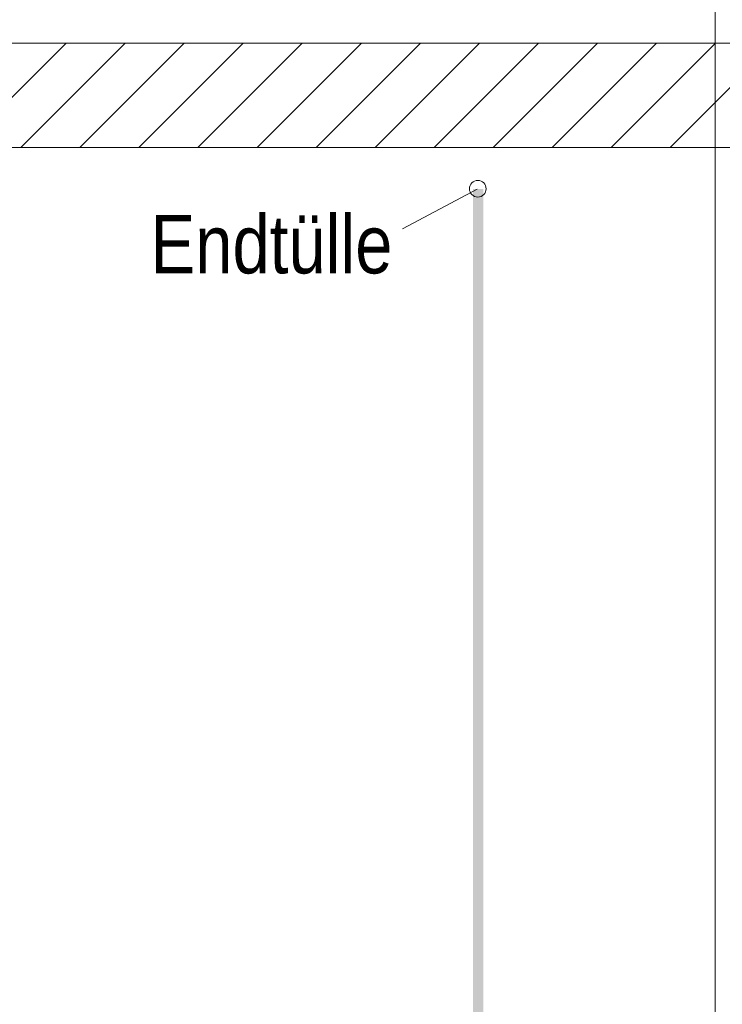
# Model space of a CAD drawing. Extents: x -620 to 300, y 62 to 1112.
# Tile 131 of 256: x 149 to 165, y 705 to 728. Entities that reach past the tile are written whole.
import ezdxf
from ezdxf.lldxf.tags import DXFTag

# ---------------------------------------------------------------- set-up
doc = ezdxf.new("R2010")
doc.units = 0
doc.layers.get('0').update_dxf_attribs({"lineweight": 13})
for name, color, linetype, lineweight, true_color in [('E_Betonbaudose', 1, 'Continuous', 13, 0xff0000), ('E_Detail_Beschriftung', 7, 'Continuous', 13, 0x009900), ('E_Detail_Wandschraffur', 7, 'Continuous', 5, 0xc0c0c0)]:
    doc.layers.add(name, color=color, linetype=linetype, lineweight=lineweight, true_color=true_color)
doc.layers.add('E_Detail_Linie_Text_Bem', color=7, linetype='Continuous', lineweight=13)
doc.styles.get("Standard").update_dxf_attribs({"font": 'ARIALN.TTF'})
tags = doc.linetypes.add('fein_strichliert', pattern=[4, 1, -2, 1]).pattern_tags.tags
tags[8:9] = [DXFTag(74, 4), DXFTag(75, 0), DXFTag(340, '0'), DXFTag(46, 0.0), DXFTag(50, 0.0), DXFTag(44, 0.0), DXFTag(45, 0.0)]
tags[6:7] = [DXFTag(74, 4), DXFTag(75, 0), DXFTag(340, '0'), DXFTag(46, 0.0), DXFTag(50, 0.0), DXFTag(44, 0.0), DXFTag(45, 0.0)]
tags[4:5] = [DXFTag(74, 4), DXFTag(75, 0), DXFTag(340, '0'), DXFTag(46, 0.0), DXFTag(50, 0.0), DXFTag(44, 0.0), DXFTag(45, 0.0)]
tags = doc.linetypes.add('fein_strichliert-A06GA1N18I', pattern=[4, 1, -2, 1]).pattern_tags.tags
tags[8:9] = [DXFTag(74, 4), DXFTag(75, 0), DXFTag(340, '0'), DXFTag(46, 0.0), DXFTag(50, 0.0), DXFTag(44, 0.0), DXFTag(45, 0.0)]
tags[6:7] = [DXFTag(74, 4), DXFTag(75, 0), DXFTag(340, '0'), DXFTag(46, 0.0), DXFTag(50, 0.0), DXFTag(44, 0.0), DXFTag(45, 0.0)]
tags[4:5] = [DXFTag(74, 4), DXFTag(75, 0), DXFTag(340, '0'), DXFTag(46, 0.0), DXFTag(50, 0.0), DXFTag(44, 0.0), DXFTag(45, 0.0)]

# ---------------------------------------------------------------- blocks, each defined once
blk = doc.blocks.new('Referenz-A06GA1N48I')
at = {"layer": 'E_Betonbaudose', "linetype": 'Continuous', "ltscale": 0.13}
blk.add_circle((159.618, 724.341), 0.2, dxfattribs=at)
at = {"layer": 'E_Detail_Linie_Text_Bem', "linetype": 'fein_strichliert-A06GA1N18I', "ltscale": 0.65}
blk.add_line((165.304, 684.524), (165.304, 737.403), dxfattribs=at)
at = {"layer": 'E_Detail_Linie_Text_Bem', "linetype": 'Continuous', "ltscale": 0.13}
for p, q in [((174.195, 727.832), (122.868, 727.832)), ((122.868, 725.332), (171.695, 725.332)), ((133.26, 725.332), (174.195, 725.332))]:
    blk.add_line(p, q, dxfattribs=at)
at = {"layer": 'E_Detail_Linie_Text_Bem', "color": 0, "linetype": 'Continuous', "ltscale": 0.13}
blk.add_line((157.816, 723.379), (159.606, 724.332), dxfattribs=at)
at = {"layer": 'E_Detail_Linie_Text_Bem', "linetype": 'Continuous', "ltscale": 0.13}
blk.add_solid([(159.752, 724.332), (159.752, 690.332), (159.502, 724.331), (159.502, 690.332)], dxfattribs=at)
at = {"layer": 'E_Detail_Wandschraffur', "linetype": 'ByBlock', "ltscale": 0.13}
for p, q in [((147.257, 725.332), (149.757, 727.832)), ((150.085, 725.332), (152.585, 727.832)), ((152.913, 725.332), (155.413, 727.832)), ((155.742, 725.332), (158.242, 727.832)), ((158.57, 725.332), (161.07, 727.832)), ((161.399, 725.332), (163.899, 727.832)), ((164.227, 725.332), (166.727, 727.832))]:
    blk.add_line(p, q, dxfattribs=at)
at = {"layer": 'E_Detail_Wandschraffur', "linetype": 'fein_strichliert', "ltscale": 0.13}
for p, q in [((148.671, 725.332), (151.171, 727.832)), ((151.499, 725.332), (153.999, 727.832)), ((154.328, 725.332), (156.828, 727.832)), ((157.156, 725.332), (159.656, 727.832)), ((159.985, 725.332), (162.485, 727.832)), ((162.813, 725.332), (165.313, 727.832))]:
    blk.add_line(p, q, dxfattribs=at)
at = {"layer": 'E_Detail_Beschriftung', "linetype": 'Continuous', "ltscale": 0.13, "insert": (151.779, 723.711), "char_height": 1.4, "attachment_point": 1}
blk.add_mtext('{\\fArial Narrow;Endtülle}', dxfattribs=at)

msp = doc.modelspace()

# ---------------------------------------------------------------- block references
at = {"color": 8, "lineweight": 25, "ltscale": 0.25, "true_color": 0x808080}
msp.add_blockref('Referenz-A06GA1N48I', (0, 0), dxfattribs=at)

doc.saveas('drawing.dxf')
